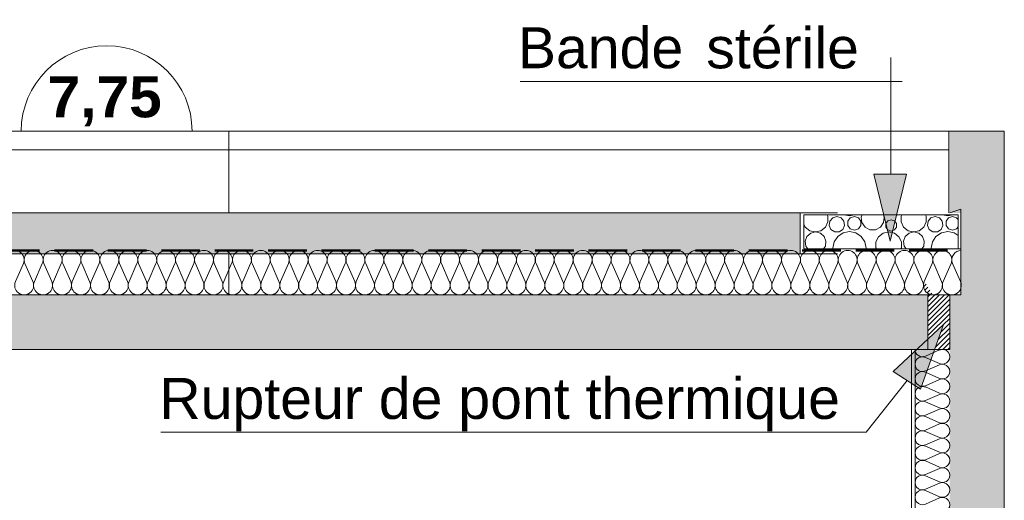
# Model space of a CAD drawing. Extents: x -25320 to 294860, y -9059 to 10983.
# Tile 45 of 58: x 9013 to 12619, y 6397 to 8159. Entities that reach past the tile are written whole.
import ezdxf

# ---------------------------------------------------------------- set-up
doc = ezdxf.new("R2010")
doc.units = 0
doc.header["$MEASUREMENT"] = 0
doc.linetypes.add('Lignes cachées', pattern=[195.611112, 141.111112, -54.5])
doc.layers.add('COUPE', color=7, linetype='Continuous', lineweight=0)
doc.styles.add('STYLE_GENERE_1', font='swisscb.ttf', dxfattribs={"width": 1.25})
doc.styles.add('STYLE_GENERE_4', font='arial.ttf')

msp = doc.modelspace()

# ---------------------------------------------------------------- hatches: boundary and pattern name
at = {"layer": 'COUPE', "linetype": 'Continuous', "lineweight": 15}
msp.add_hatch(color=256, dxfattribs=at).paths.add_polyline_path([(12619.5, 7750), (12419.5, 7750), (12419.5, 7450), (12460.5, 7450), (12460.5, 7150), (12419.5, 7150), (12419.5, 3150), (12619.5, 3150)], flags=0)
at = {"layer": 'COUPE'}
h = msp.add_hatch(color=256, dxfattribs=at)
h.dxf.hatch_style = 1
h.paths.add_polyline_path([(12261.4, 7591.8), (12141.4, 7591.8), (12201.4, 7346.8)])
h = msp.add_hatch(dxfattribs=at)
h.set_pattern_fill('HONEY', color=256, scale=300)
h.paths.add_polyline_path([(5967.8, 7300), (11871.6, 7300), (11871.6, 7450), (5967.8, 7450)])
h = msp.add_hatch(dxfattribs=at)
h.set_pattern_fill('ANSI31', color=256, scale=100)
edge = h.paths.add_edge_path()
edge.add_line((12419.5, 7150), (12415.4, 7150))
edge.add_line((12415.4, 7150), (12358.2, 7150))
edge.add_ellipse((12357.9, 7184.6), major_axis=(34.7, 0), ratio=0.998131, start_angle=269.4658, end_angle=270.5342, ccw=False)
edge.add_ellipse((12357.9, 7184.6), major_axis=(34.7, 0), ratio=0.998131, start_angle=156.3487, end_angle=269.4658)
edge.add_line((12357.6, 7150), (12339.5, 7150))
edge.add_line((12339.5, 7150), (12339.5, 6988.2))
edge.add_line((12339.5, 6988.2), (12396.6, 7041.6))
edge.add_line((12396.6, 7041.6), (12364.3, 6950))
edge.add_line((12364.3, 6950), (12415.4, 6950))
edge.add_line((12415.4, 6950), (12419.5, 6950))
edge.add_line((12419.5, 6950), (12419.5, 7150))
at = {"layer": 'COUPE', "linetype": 'Continuous', "lineweight": 9}
msp.add_hatch(color=256, dxfattribs=at).paths.add_polyline_path([(12339.5, 6950), (12339.5, 7150), (-1303.6, 7150), (-1303.6, 6950)])
at = {"layer": 'COUPE'}
h = msp.add_hatch(color=256, dxfattribs=at)
h.dxf.hatch_style = 1
h.paths.add_polyline_path([(12312.8, 6803.8), (12212.3, 6869.4), (12396.6, 7041.6)])

# ---------------------------------------------------------------- linework, layer by layer
for p, q in [((12203.4, 7591.8), (12203.4, 8020.1)), ((12245.5, 7931.7), (10846, 7931.7)), ((12416, 7750), (12416, 7450)), ((12419.5, 7750), (12416, 7750)), ((12419.5, 7750), (12619.5, 7750)), ((12141.4, 7591.8), (12261.4, 7591.8)), ((12201.4, 7346.8), (12141.4, 7591.8)), ((12261.4, 7591.8), (12201.4, 7346.8)), ((11871.6, 7450.6), (11871.6, 7300)), ((11885.1, 7443.3), (11885.1, 7318.1)), ((12450, 7443.3), (11885.1, 7443.3)), ((11973.4, 7438.2), (11971, 7443.3)), ((11973.4, 7417.2), (11973.4, 7438.2)), ((11990.9, 7432.6), (11980.3, 7420.5)), ((12006.3, 7437.2), (11990.9, 7432.6)), ((12021.8, 7432.6), (12006.3, 7437.2)), ((12032.3, 7420.5), (12021.8, 7432.6)), ((12033.5, 7443.3), (12052.4, 7439.6)), ((12055.4, 7432.4), (12046.3, 7419.9)), ((12052.4, 7439.6), (12071.3, 7443.3)), ((12070.2, 7437.2), (12055.4, 7432.4)), ((12084.9, 7432.4), (12070.2, 7437.2)), ((12094, 7419.9), (12084.9, 7432.4)), ((12098.5, 7443.3), (12095.3, 7435)), ((12095.3, 7435), (12097.8, 7414.8)), ((12179.8, 7435), (12176.6, 7443.3)), ((12177.3, 7414.8), (12179.8, 7435)), ((12243.6, 7443.3), (12241.2, 7438.2)), ((12241.2, 7438.2), (12241.2, 7417.2)), ((12333.4, 7438.2), (12331, 7443.3)), ((12333.4, 7417.2), (12333.4, 7438.2)), ((12350.9, 7432.6), (12340.3, 7420.5)), ((12366.3, 7437.2), (12350.9, 7432.6)), ((12381.8, 7432.6), (12366.3, 7437.2)), ((12392.3, 7420.5), (12381.8, 7432.6)), ((12393.5, 7443.3), (12412.4, 7439.6)), ((12415.4, 7432.4), (12406.3, 7419.9)), ((12412.4, 7439.6), (12431.3, 7443.3)), ((12430.2, 7437.2), (12415.4, 7432.4)), ((12460.5, 7464.3), (12419.5, 7450)), ((12444.9, 7432.4), (12430.2, 7437.2)), ((12450, 7425.5), (12444.9, 7432.4)), ((12450, 7318.1), (12450, 7443.3)), ((12460.5, 7150), (12460.5, 7464.3)), ((11885.1, 7409), (11890.3, 7398.2)), ((11890.3, 7398.2), (11906.8, 7385.1)), ((11947.8, 7385.1), (11964.3, 7398.2)), ((11964.3, 7398.2), (11973.4, 7417.2)), ((11980.3, 7420.5), (11978, 7404.5)), ((11978, 7404.5), (11984.7, 7389.9)), ((12027.9, 7389.9), (12034.6, 7404.5)), ((12034.6, 7404.5), (12032.3, 7420.5)), ((12046.3, 7419.9), (12046.3, 7404.4)), ((12046.3, 7404.4), (12055.4, 7391.8)), ((12084.9, 7391.8), (12094, 7404.4)), ((12094, 7404.4), (12094, 7419.9)), ((12097.8, 7414.8), (12109.3, 7398)), ((12109.3, 7398), (12127.4, 7388.5)), ((12147.7, 7388.5), (12165.8, 7398)), ((12165.8, 7398), (12177.3, 7414.8)), ((12192.8, 7421.2), (12185.2, 7410.8)), ((12185.2, 7410.8), (12185.2, 7398.1)), ((12185.2, 7398.1), (12192.8, 7387.7)), ((12204.9, 7425.1), (12192.8, 7421.2)), ((12217.1, 7421.2), (12204.9, 7425.1)), ((12224.6, 7410.8), (12217.1, 7421.2)), ((12217.1, 7387.7), (12224.6, 7398.1)), ((12224.6, 7398.1), (12224.6, 7410.8)), ((12241.2, 7417.2), (12250.3, 7398.2)), ((12250.3, 7398.2), (12266.8, 7385.1)), ((12307.8, 7385.1), (12324.3, 7398.2)), ((12324.3, 7398.2), (12333.4, 7417.2)), ((12340.3, 7420.5), (12338, 7404.5)), ((12338, 7404.5), (12344.7, 7389.9)), ((12387.9, 7389.9), (12394.6, 7404.5)), ((12394.6, 7404.5), (12392.3, 7420.5)), ((12406.3, 7419.9), (12406.3, 7404.4)), ((12406.3, 7404.4), (12415.4, 7391.8)), ((12444.9, 7391.8), (12450, 7398.8)), ((11896.8, 7363.8), (11890.3, 7346.7)), ((11910.5, 7376), (11896.8, 7363.8)), ((11906.8, 7385.1), (11927.3, 7380.4)), ((11928.3, 7380.4), (11910.5, 7376)), ((11927.3, 7380.4), (11947.8, 7385.1)), ((11946.2, 7376), (11928.3, 7380.4)), ((11959.9, 7363.8), (11946.2, 7376)), ((11966.4, 7346.7), (11959.9, 7363.8)), ((11984.7, 7389.9), (11998.3, 7381.2)), ((12009.2, 7364.1), (11995.9, 7344.2)), ((11998.3, 7381.2), (12014.4, 7381.2)), ((12029, 7377.3), (12009.2, 7364.1)), ((12014.4, 7381.2), (12027.9, 7389.9)), ((12052.4, 7382), (12029, 7377.3)), ((12075.9, 7377.3), (12052.4, 7382)), ((12055.4, 7391.8), (12070.2, 7387.1)), ((12070.2, 7387.1), (12084.9, 7391.8)), ((12095.7, 7364.1), (12075.9, 7377.3)), ((12109, 7344.2), (12095.7, 7364.1)), ((12127.4, 7388.5), (12147.7, 7388.5)), ((12158.7, 7363), (12149.5, 7343.9)), ((12175.3, 7376.2), (12158.7, 7363)), ((12196, 7380.9), (12175.3, 7376.2)), ((12192.8, 7387.7), (12204.9, 7383.8)), ((12216.7, 7376.2), (12196, 7380.9)), ((12204.9, 7383.8), (12217.1, 7387.7)), ((12233.3, 7363), (12216.7, 7376.2)), ((12242.5, 7343.9), (12233.3, 7363)), ((12256.8, 7363.8), (12250.3, 7346.7)), ((12270.5, 7376), (12256.8, 7363.8)), ((12266.8, 7385.1), (12287.3, 7380.4)), ((12288.3, 7380.4), (12270.5, 7376)), ((12287.3, 7380.4), (12307.8, 7385.1)), ((12306.2, 7376), (12288.3, 7380.4)), ((12319.9, 7363.8), (12306.2, 7376)), ((12326.4, 7346.7), (12319.9, 7363.8)), ((12344.7, 7389.9), (12358.3, 7381.2)), ((12369.2, 7364.1), (12355.9, 7344.2)), ((12358.3, 7381.2), (12374.4, 7381.2)), ((12389, 7377.3), (12369.2, 7364.1)), ((12374.4, 7381.2), (12387.9, 7389.9)), ((12412.4, 7382), (12389, 7377.3)), ((12435.9, 7377.3), (12412.4, 7382)), ((12415.4, 7391.8), (12430.2, 7387.1)), ((12430.2, 7387.1), (12444.9, 7391.8)), ((12450, 7367.9), (12435.9, 7377.3)), ((11890.3, 7346.7), (11892.5, 7328.5)), ((11892.5, 7328.5), (11899.6, 7318.1)), ((11957.1, 7318.1), (11964.2, 7328.5)), ((11964.2, 7328.5), (11966.4, 7346.7)), ((11995.9, 7344.2), (11991.2, 7320.8)), ((11991.2, 7320.8), (11991.8, 7318.1)), ((12113.6, 7320.8), (12109, 7344.2)), ((12113.1, 7318.1), (12113.6, 7320.8)), ((12149.5, 7343.9), (12149.5, 7322.6)), ((12149.5, 7322.6), (12151.7, 7318.1)), ((12240.3, 7318.1), (12242.5, 7322.6)), ((12242.5, 7322.6), (12242.5, 7343.9)), ((12250.3, 7346.7), (12252.5, 7328.5)), ((12252.5, 7328.5), (12259.6, 7318.1)), ((12317.1, 7318.1), (12324.2, 7328.5)), ((12324.2, 7328.5), (12326.4, 7346.7)), ((12355.9, 7344.2), (12351.2, 7320.8)), ((12351.2, 7320.8), (12351.8, 7318.1)), ((11885.1, 7318.1), (12460.5, 7318.1)), ((11182.1, 7264.2), (11211, 7198.5)), ((11216.8, 7198.5), (11245.6, 7264.2)), ((11251.4, 7264.2), (11280.3, 7198.5)), ((11286.1, 7198.5), (11315, 7264.2)), ((11320.8, 7264.2), (11349.6, 7198.5)), ((11355.5, 7198.5), (11384.3, 7264.2)), ((11390.1, 7264.2), (11419, 7198.5)), ((11424.8, 7198.5), (11453.6, 7264.2)), ((11459.5, 7264.2), (11488.3, 7198.5)), ((11494.1, 7198.5), (11523, 7264.2)), ((11528.8, 7264.2), (11557.6, 7198.5)), ((11563.5, 7198.5), (11592.3, 7264.2)), ((11598.1, 7264.2), (11627, 7198.5)), ((11632.8, 7198.5), (11661.6, 7264.2)), ((11667.5, 7264.2), (11696.3, 7198.5)), ((11702.1, 7198.5), (11731, 7264.2)), ((11736.8, 7264.2), (11765.6, 7198.5)), ((11771.5, 7198.5), (11800.3, 7264.2)), ((11806.1, 7264.2), (11835, 7198.5)), ((11840.8, 7198.5), (11869.6, 7264.2)), ((11875.5, 7264.2), (11904.3, 7198.5)), ((11910.1, 7198.5), (11939, 7264.2)), ((11944.8, 7264.2), (11973.6, 7198.5)), ((11979.5, 7198.5), (12008.3, 7264.2)), ((12014.1, 7264.2), (12043, 7198.5)), ((12048.8, 7198.5), (12077.6, 7264.2)), ((12083.5, 7264.2), (12112.3, 7198.5)), ((12118.1, 7198.5), (12147, 7264.2)), ((12152.8, 7264.2), (12181.7, 7198.5)), ((12187.5, 7198.5), (12216.3, 7264.2)), ((12222.1, 7264.2), (12251, 7198.5)), ((12256.8, 7198.5), (12285.7, 7264.2)), ((12291.5, 7264.2), (12320.3, 7198.5)), ((12326.1, 7198.5), (12355, 7264.2)), ((12360.8, 7264.2), (12389.7, 7198.5)), ((12395.5, 7198.5), (12424.3, 7264.2)), ((12430.2, 7264.2), (12459, 7198.5)), ((12339.5, 6950), (12339.5, 7150.1)), ((12415.4, 7150), (12419.5, 7150)), ((12419.5, 6950), (12419.5, 7150.1)), ((12419.5, 7150), (12460.5, 7150)), ((12396.6, 7041.6), (12212.3, 6869.4)), ((12312.8, 6803.8), (12396.6, 7041.6)), ((12279.5, 6950), (12419.5, 6950)), ((12279.5, 3750), (12279.5, 6950)), ((12292.5, 3750), (12292.5, 6950)), ((12330.3, 6925.1), (12381.7, 6947.7)), ((12381.7, 6898), (12330.3, 6920.6)), ((12330.3, 6870.9), (12381.7, 6893.4)), ((12212.3, 6869.4), (12312.8, 6803.8)), ((12381.7, 6843.8), (12330.3, 6866.3)), ((12264.3, 6835.4), (12113.7, 6646.8)), ((12330.3, 6816.6), (12381.7, 6839.2)), ((12381.7, 6789.5), (12330.3, 6812.1)), ((12330.3, 6762.4), (12381.7, 6785)), ((12381.7, 6735.3), (12330.3, 6757.8)), ((12330.3, 6708.2), (12381.7, 6730.7)), ((12381.7, 6681), (12330.3, 6703.6)), ((12330.3, 6653.9), (12381.7, 6676.5)), ((12113.7, 6646.8), (9530.8, 6646.8)), ((12381.7, 6626.8), (12330.3, 6649.4)), ((12330.3, 6599.7), (12381.7, 6622.3)), ((12381.7, 6572.6), (12330.3, 6595.1)), ((12330.3, 6545.5), (12381.7, 6568)), ((12381.7, 6518.3), (12330.3, 6540.9)), ((12330.3, 6491.2), (12381.7, 6513.8)), ((12381.7, 6464.1), (12330.3, 6486.7)), ((12330.3, 6437), (12381.7, 6459.5)), ((12381.7, 6409.9), (12330.3, 6432.4)), ((12330.3, 6382.7), (12381.7, 6405.3))]:
    msp.add_line(p, q, dxfattribs=at)
at = {"layer": 'COUPE', "linetype": 'Continuous', "lineweight": 20}
for p, q in [((-1383.4, 7750), (12369.7, 7750)), ((8022.4, 7750), (9779.5, 7750)), ((9305, 7750), (9155, 7750)), ((9305, 7750), (9455, 7750)), ((9779.5, 7750), (9779.5, 7450)), ((9779.5, 7750), (12416, 7750)), ((12416, 7681.1), (-1383.4, 7681.1)), ((9779.5, 7300), (9779.5, 7150)), ((8998, 7198.5), (9026.9, 7264.2)), ((9032.7, 7264.2), (9061.6, 7198.5)), ((9067.4, 7198.5), (9096.2, 7264.2)), ((9102, 7264.2), (9130.9, 7198.5)), ((9136.7, 7198.5), (9165.6, 7264.2)), ((9171.4, 7264.2), (9200.2, 7198.5)), ((9206.1, 7198.5), (9234.9, 7264.2)), ((9240.7, 7264.2), (9269.6, 7198.5)), ((9275.4, 7198.5), (9304.2, 7264.2)), ((9310.1, 7264.2), (9338.9, 7198.5)), ((9344.7, 7198.5), (9373.6, 7264.2)), ((9379.4, 7264.2), (9408.2, 7198.5)), ((9414.1, 7198.5), (9442.9, 7264.2)), ((9448.7, 7264.2), (9477.6, 7198.5)), ((9483.4, 7198.5), (9512.2, 7264.2)), ((9518.1, 7264.2), (9546.9, 7198.5)), ((9552.7, 7198.5), (9581.6, 7264.2)), ((9587.4, 7264.2), (9616.2, 7198.5)), ((9622.1, 7198.5), (9650.9, 7264.2)), ((9656.7, 7264.2), (9685.6, 7198.5)), ((9691.4, 7198.5), (9720.2, 7264.2)), ((9726.1, 7264.2), (9754.9, 7198.5)), ((9760.7, 7198.5), (9789.6, 7264.2)), ((9795.4, 7264.2), (9824.2, 7198.5)), ((9830.1, 7198.5), (9858.9, 7264.2)), ((9864.7, 7264.2), (9893.6, 7198.5)), ((9899.4, 7198.5), (9928.3, 7264.2)), ((9934.1, 7264.2), (9962.9, 7198.5)), ((9968.7, 7198.5), (9997.6, 7264.2)), ((10003.4, 7264.2), (10032.3, 7198.5)), ((10038.1, 7198.5), (10066.9, 7264.2)), ((10072.7, 7264.2), (10101.6, 7198.5)), ((10107.4, 7198.5), (10136.3, 7264.2)), ((10142.1, 7264.2), (10170.9, 7198.5)), ((10176.7, 7198.5), (10205.6, 7264.2)), ((10211.4, 7264.2), (10240.3, 7198.5)), ((10246.1, 7198.5), (10274.9, 7264.2)), ((10280.8, 7264.2), (10309.6, 7198.5)), ((10315.4, 7198.5), (10344.3, 7264.2)), ((10350.1, 7264.2), (10378.9, 7198.5)), ((10384.8, 7198.5), (10413.6, 7264.2)), ((10419.4, 7264.2), (10448.3, 7198.5)), ((10454.1, 7198.5), (10482.9, 7264.2)), ((10488.8, 7264.2), (10517.6, 7198.5)), ((10523.4, 7198.5), (10552.3, 7264.2)), ((10558.1, 7264.2), (10586.9, 7198.5)), ((10592.8, 7198.5), (10621.6, 7264.2)), ((10627.4, 7264.2), (10656.3, 7198.5)), ((10662.1, 7198.5), (10690.9, 7264.2)), ((10696.8, 7264.2), (10725.6, 7198.5)), ((10731.4, 7198.5), (10760.3, 7264.2)), ((10766.1, 7264.2), (10794.9, 7198.5)), ((10800.8, 7198.5), (10829.6, 7264.2)), ((10835.4, 7264.2), (10864.3, 7198.5)), ((10870.1, 7198.5), (10898.9, 7264.2)), ((10904.8, 7264.2), (10933.6, 7198.5)), ((10939.4, 7198.5), (10968.3, 7264.2)), ((10974.1, 7264.2), (11002.9, 7198.5)), ((11008.8, 7198.5), (11037.6, 7264.2)), ((11043.4, 7264.2), (11072.3, 7198.5)), ((11078.1, 7198.5), (11107, 7264.2)), ((11112.8, 7264.2), (11141.6, 7198.5)), ((11147.4, 7198.5), (11176.3, 7264.2))]:
    msp.add_line(p, q, dxfattribs=at)
at = {"layer": 'COUPE', "linetype": 'Continuous'}
for p, q in [((12619.5, 3150), (12619.5, 7750)), ((-1383.6, 7150), (12415.4, 7150)), ((-1383.6, 6950), (12415.4, 6950))]:
    msp.add_line(p, q, dxfattribs=at)
at = {"layer": 'COUPE', "linetype": 'Continuous', "lineweight": 9}
for p, q in [((5967.8, 7450), (12008.6, 7450)), ((5967.8, 7300), (12008.6, 7300))]:
    msp.add_line(p, q, dxfattribs=at)
at = {"layer": 'COUPE', "linetype": 'Lignes cachées', "lineweight": 50}
msp.add_line((-1422, 7312.2), (12460.5, 7312.2), dxfattribs=at)
at = {"layer": 'COUPE'}
msp.add_arc((9331.8, 7750), 313, 0, 180, dxfattribs=at)
at = {"layer": 'COUPE', "linetype": 'Continuous', "lineweight": 20}
for centre, start_param, end_param in [((8995.1, 7278.1), 5.870392, 9.837571), ((9064.5, 7278.1), 5.870392, 9.837571), ((9133.8, 7278.1), 5.870392, 9.837571), ((9203.1, 7278.1), 5.870392, 9.837571), ((9272.5, 7278.1), 5.870392, 9.837571), ((9341.8, 7278.1), 5.870392, 9.837571), ((9411.1, 7278.1), 5.870392, 9.837571), ((9480.5, 7278.1), 5.870392, 9.837571), ((9549.8, 7278.1), 5.870392, 9.837571), ((9619.2, 7278.1), 5.870392, 9.837571), ((9688.5, 7278.1), 5.870392, 9.837571), ((9757.8, 7278.1), 5.870392, 9.837571), ((9827.2, 7278.1), 5.870392, 9.837571), ((9896.5, 7278.1), 5.870392, 9.837571), ((9965.8, 7278.1), 5.870392, 9.837571), ((10035.2, 7278.1), 5.870392, 9.837571), ((10104.5, 7278.1), 5.870392, 9.837571), ((10173.8, 7278.1), 5.870392, 9.837571), ((10243.2, 7278.1), 5.870392, 9.837571), ((10312.5, 7278.1), 5.870392, 9.837571), ((10381.8, 7278.1), 5.870392, 9.837571), ((10451.2, 7278.1), 5.870392, 9.837571), ((10520.5, 7278.1), 5.870392, 9.837571), ((10589.8, 7278.1), 5.870392, 9.837571), ((10659.2, 7278.1), 5.870392, 9.837571), ((10728.5, 7278.1), 5.870392, 9.837571), ((10797.9, 7278.1), 5.870392, 9.837571), ((10867.2, 7278.1), 5.870392, 9.837571), ((10936.5, 7278.1), 5.870392, 9.837571), ((11005.9, 7278.1), 5.870392, 9.837571), ((11075.2, 7278.1), 5.870392, 9.837571), ((11144.5, 7278.1), 5.870392, 9.837571), ((9029.8, 7184.6), 2.728799, 6.695979), ((9099.1, 7184.6), 2.728799, 6.695979), ((9168.5, 7184.6), 2.728799, 6.695979), ((9237.8, 7184.6), 2.728799, 6.695979), ((9307.1, 7184.6), 2.728799, 6.695979), ((9376.5, 7184.6), 2.728799, 6.695979), ((9445.8, 7184.6), 2.728799, 6.695979), ((9515.1, 7184.6), 2.728799, 6.695979), ((9584.5, 7184.6), 2.728799, 6.695979), ((9653.8, 7184.6), 2.728799, 6.695979), ((9723.2, 7184.6), 2.728799, 6.695979), ((9792.5, 7184.6), 2.728799, 6.695979), ((9861.8, 7184.6), 2.728799, 6.695979), ((9931.2, 7184.6), 2.728799, 6.695979), ((10000.5, 7184.6), 2.728799, 6.695979), ((10069.8, 7184.6), 2.728799, 6.695979), ((10139.2, 7184.6), 2.728799, 6.695979), ((10208.5, 7184.6), 2.728799, 6.695979), ((10277.8, 7184.6), 2.728799, 6.695979), ((10347.2, 7184.6), 2.728799, 6.695979), ((10416.5, 7184.6), 2.728799, 6.695979), ((10485.8, 7184.6), 2.728799, 6.695979), ((10555.2, 7184.6), 2.728799, 6.695979), ((10624.5, 7184.6), 2.728799, 6.695979), ((10693.9, 7184.6), 2.728799, 6.695979), ((10763.2, 7184.6), 2.728799, 6.695979), ((10832.5, 7184.6), 2.728799, 6.695979), ((10901.9, 7184.6), 2.728799, 6.695979), ((10971.2, 7184.6), 2.728799, 6.695979), ((11040.5, 7184.6), 2.728799, 6.695979), ((11109.9, 7184.6), 2.728799, 6.695979), ((11179.2, 7184.6), 2.728799, 6.695979)]:
    msp.add_ellipse(centre, major_axis=(34.7, 0), ratio=0.998131, start_param=start_param, end_param=end_param, dxfattribs=at)
at = {"layer": 'COUPE'}
for centre, major_axis, ratio, start_param, end_param in [((11213.9, 7278.1), (34.7, 0), 0.998131, 5.870392, 9.837571), ((11283.2, 7278.1), (34.7, 0), 0.998131, 5.870392, 9.837571), ((11352.5, 7278.1), (34.7, 0), 0.998131, 5.870392, 9.837571), ((11421.9, 7278.1), (34.7, 0), 0.998131, 5.870392, 9.837571), ((11491.2, 7278.1), (34.7, 0), 0.998131, 5.870392, 9.837571), ((11560.5, 7278.1), (34.7, 0), 0.998131, 5.870392, 9.837571), ((11629.9, 7278.1), (34.7, 0), 0.998131, 5.870392, 9.837571), ((11699.2, 7278.1), (34.7, 0), 0.998131, 5.870392, 9.837571), ((11768.6, 7278.1), (34.7, 0), 0.998131, 5.870392, 9.837571), ((11837.9, 7278.1), (34.7, 0), 0.998131, 5.870392, 9.837571), ((11907.2, 7278.1), (34.7, 0), 0.998131, 5.870392, 9.837571), ((11976.6, 7278.1), (34.7, 0), 0.998131, 5.870392, 9.837571), ((12045.9, 7278.1), (34.7, 0), 0.998131, 5.870392, 9.837571), ((12115.2, 7278.1), (34.7, 0), 0.998131, 5.870392, 9.837571), ((12184.6, 7278.1), (34.7, 0), 0.998131, 5.870392, 9.837571), ((12253.9, 7278.1), (34.7, 0), 0.998131, 5.870392, 9.837571), ((12323.2, 7278.1), (34.7, 0), 0.998131, 5.870392, 9.837571), ((12392.6, 7278.1), (34.7, 0), 0.998131, 5.870392, 9.837571), ((12461.9, 7278.1), (34.7, 0), 0.998131, 1.570796, 3.554385), ((11248.5, 7184.6), (34.7, 0), 0.998131, 2.728799, 6.695979), ((11317.9, 7184.6), (34.7, 0), 0.998131, 2.728799, 6.695979), ((11387.2, 7184.6), (34.7, 0), 0.998131, 2.728799, 6.695979), ((11456.5, 7184.6), (34.7, 0), 0.998131, 2.728799, 6.695979), ((11525.9, 7184.6), (34.7, 0), 0.998131, 2.728799, 6.695979), ((11595.2, 7184.6), (34.7, 0), 0.998131, 2.728799, 6.695979), ((11664.5, 7184.6), (34.7, 0), 0.998131, 2.728799, 6.695979), ((11733.9, 7184.6), (34.7, 0), 0.998131, 2.728799, 6.695979), ((11803.2, 7184.6), (34.7, 0), 0.998131, 2.728799, 6.695979), ((11872.6, 7184.6), (34.7, 0), 0.998131, 2.728799, 6.695979), ((11941.9, 7184.6), (34.7, 0), 0.998131, 2.728799, 6.695979), ((12011.2, 7184.6), (34.7, 0), 0.998131, 2.728799, 6.695979), ((12080.6, 7184.6), (34.7, 0), 0.998131, 2.728799, 6.695979), ((12149.9, 7184.6), (34.7, 0), 0.998131, 2.728799, 6.695979), ((12219.2, 7184.6), (34.7, 0), 0.998131, 2.728799, 6.695979), ((12288.6, 7184.6), (34.7, 0), 0.998131, 2.728799, 6.695979), ((12357.9, 7184.6), (34.7, 0), 0.998131, 2.728799, 6.695979), ((12427.2, 7184.6), (34.7, 0), 0.998131, 2.728799, 6.695979), ((12319.5, 6895.7), (0, 27.1), 0.996979, 5.870392, 9.837571), ((12319.5, 6950), (-5.5, 26.5), 0.997233, 1.366092, 3.350353), ((12392.6, 6922.8), (0, 27.1), 0.996979, 2.728799, 6.695979), ((12392.6, 6868.6), (0, 27.1), 0.996979, 2.728799, 6.695979), ((12319.5, 6841.5), (0, 27.1), 0.996979, 5.870392, 9.837571), ((12319.5, 6787.2), (0, 27.1), 0.996979, 5.870392, 9.837571), ((12392.6, 6814.4), (0, 27.1), 0.996979, 2.728799, 6.695979), ((12392.6, 6760.1), (0, 27.1), 0.996979, 2.728799, 6.695979), ((12319.5, 6733), (0, 27.1), 0.996979, 5.870392, 9.837571), ((12319.5, 6678.8), (0, 27.1), 0.996979, 5.870392, 9.837571), ((12392.6, 6705.9), (0, 27.1), 0.996979, 2.728799, 6.695979), ((12392.6, 6651.7), (0, 27.1), 0.996979, 2.728799, 6.695979), ((12319.5, 6624.5), (0, 27.1), 0.996979, 5.870392, 9.837571), ((12319.5, 6570.3), (0, 27.1), 0.996979, 5.870392, 9.837571), ((12392.6, 6597.4), (0, 27.1), 0.996979, 2.728799, 6.695979), ((12392.6, 6543.2), (0, 27.1), 0.996979, 2.728799, 6.695979), ((12319.5, 6516.1), (0, 27.1), 0.996979, 5.870392, 9.837571), ((12319.5, 6461.8), (0, 27.1), 0.996979, 5.870392, 9.837571), ((12392.6, 6488.9), (0, 27.1), 0.996979, 2.728799, 6.695979), ((12392.6, 6434.7), (0, 27.1), 0.996979, 2.728799, 6.695979), ((12319.5, 6407.6), (0, 27.1), 0.996979, 5.870392, 9.837571), ((12392.6, 6380.5), (0, 27.1), 0.996979, 2.728799, 6.695979)]:
    msp.add_ellipse(centre, major_axis=major_axis, ratio=ratio, start_param=start_param, end_param=end_param, dxfattribs=at)

# ---------------------------------------------------------------- texts
at = {"layer": 'COUPE', "style": 'STYLE_GENERE_4'}
for s, p in [('stérile', (11527.9, 7980.2)), ('Bande', (10837.8, 7980.6)), ('Rupteur de pont thermique', (9524.9, 6695.1))]:
    msp.add_text(s, height=150, dxfattribs=at).set_placement(p)
at = {"layer": 'COUPE', "style": 'STYLE_GENERE_1', "width": 1.25}
msp.add_text('7,75', height=150, dxfattribs=at).set_placement((9115.6, 7800.8))

doc.saveas('drawing.dxf')
